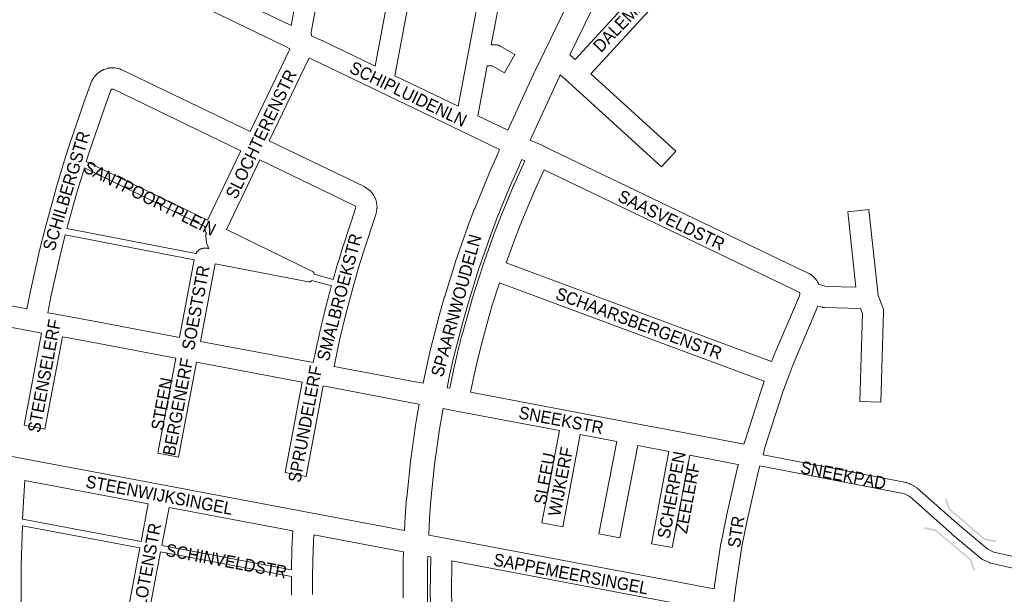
# Paper-space layout 'Layout1' of a CAD drawing. Header units: metres. Extents: x 123097 to 144122, y 392739 to 407589.
# Tile 30 of 256: x 126637 to 127243, y 399023 to 399376. Entities that reach past the tile are written whole.
import ezdxf
from ezdxf.enums import TextEntityAlignment as Align

# ---------------------------------------------------------------- set-up
doc = ezdxf.new("R2010")
doc.units = ezdxf.units.M
doc.header["$MEASUREMENT"] = 0
for name, color, linetype, lineweight in [('gs-anno-wegen algemeen tekst', 7, 'Continuous', 0), ('gs-knt-aanvullende hoofdweg', 7, 'Continuous', 0), ('gs-knt-fietspaden', 7, 'Continuous', 0), ('gs-knt-paden', 7, 'Continuous', 0), ('gs-knt-wegen algemeen', 7, 'Continuous', 0), ('gs-symb-viaduct', 7, 'Continuous', 0), ('gs-vlk-plantopografie wegen algemeen', 7, 'Continuous', 0)]:
    doc.layers.add(name, color=color, linetype=linetype, lineweight=lineweight)
doc.styles.add('Style-Arial', font='arial.ttf')

# ---------------------------------------------------------------- blocks, each defined once
blk = doc.blocks.new('gg0-viaduct_6')
at = {"layer": 'gs-symb-viaduct', "linetype": 'Continuous'}
blk.add_hatch(color=7, dxfattribs=at).paths.add_polyline_path([(-55.8, -16.9), (-58, -14), (-40, 0), (40, 0), (58, -14), (55.8, -16.9), (38.7, -3.7), (-38.7, -3.7)])

psp = doc.layouts.get("Layout1")

# ---------------------------------------------------------------- linework, layer by layer
at = {"layer": 'gs-knt-aanvullende hoofdweg', "color": 7, "linetype": 'Continuous', "flags": 128}
for points in [[(127029.929, 399462.276), (127027.414, 399456.933), (127027.285, 399456.673), (126993.034, 399390.652), (126975.758, 399354.762)], [(126937.519, 399308.426), (126955.639, 399347.768), (126955.717, 399347.933), (126960.258, 399357.191), (126979.549, 399397.268), (126979.65, 399397.469), (126981.876, 399401.76)], [(126969.817, 399342.571), (126969.243, 399341.401), (126951.272, 399302.382)], [(126885.332, 399152.586), (126886.891, 399160.357), (126886.931, 399160.547), (126889.471, 399171.704), (126889.518, 399171.895), (126895.181, 399194.068), (126895.232, 399194.258), (126898.353, 399205.267), (126898.409, 399205.455), (126905.227, 399227.301), (126905.309, 399227.55), (126912.885, 399249.143), (126912.953, 399249.328), (126917.023, 399260.023), (126917.096, 399260.206), (126925.794, 399281.373), (126925.871, 399281.553), (126930.455, 399291.929), (126932.322, 399296.478)], [(126946.08, 399290.441), (126944.313, 399286.134), (126944.234, 399285.95), (126939.649, 399275.573), (126931.026, 399254.589), (126927.026, 399244.078), (126919.526, 399222.701), (126912.776, 399201.075), (126909.709, 399190.256), (126904.095, 399168.274), (126901.598, 399157.308), (126900.102, 399149.847)], [(126873.856, 399061.92), (126874.322, 399070.583), (126874.333, 399070.747), (126875.177, 399081.868), (126875.195, 399082.07), (126877.481, 399104.256), (126877.513, 399104.523), (126880.593, 399126.613), (126880.636, 399126.884), (126882.919, 399139.79)], [(126897.688, 399137.052), (126895.45, 399124.403), (126892.408, 399102.582), (126890.146, 399080.631), (126889.316, 399069.693), (126888.746, 399059.11)], [(126872.977, 399020.547), (126873.084, 399042.848), (126873.088, 399043.05), (126873.27, 399048.781)], [(126888.208, 399045.962), (126888.103, 399042.675), (126887.997, 399020.576), (126888.24, 399009.596), (126888.679, 398998.623), (126890.156, 398976.574), (126891.186, 398965.64), (126892.411, 398954.726), (126895.465, 398932.839), (126897.27, 398922.04), (126901.497, 398900.35), (126903.879, 398889.664), (126909.264, 398868.244), (126911.562, 398860.14)]]:
    psp.add_lwpolyline(points, dxfattribs=at)
at = {"layer": 'gs-knt-fietspaden', "color": 7, "linetype": 'Continuous', "flags": 128}
for points in [[(127094.667, 399108.612), (127181.731, 399091.724), (127181.795, 399091.711), (127182.604, 399091.538), (127182.667, 399091.525), (127182.744, 399091.507), (127182.832, 399091.485), (127182.883, 399091.471), (127182.995, 399091.438), (127183.02, 399091.43), (127183.156, 399091.383), (127184.784, 399090.779), (127184.9, 399090.732), (127184.938, 399090.717), (127184.958, 399090.708), (127185.015, 399090.682), (127185.129, 399090.629), (127187.536, 399089.429), (127187.681, 399089.353), (127187.823, 399089.269), (127189.221, 399088.4), (127189.345, 399088.318), (127189.386, 399088.29), (127189.466, 399088.232), (127189.545, 399088.172), (127189.583, 399088.14), (127189.697, 399088.045), (127215.583, 399065.085), (127233.16, 399050.348), (127236.756, 399048.688), (127297.464, 399035.047)], [(127295.926, 399028.197), (127234.853, 399041.92), (127234.709, 399041.957), (127234.674, 399041.966), (127234.567, 399041.998), (127234.496, 399042.021), (127234.47, 399042.031), (127234.426, 399042.046), (127234.322, 399042.085), (127234.288, 399042.1), (127234.152, 399042.158), (127229.792, 399044.171), (127229.653, 399044.24), (127229.626, 399044.254), (127229.517, 399044.314), (127229.464, 399044.345), (127229.385, 399044.395), (127229.306, 399044.445), (127229.256, 399044.48), (127229.155, 399044.553), (127229.13, 399044.572), (127229.009, 399044.668), (127211.035, 399059.737), (127210.961, 399059.801), (127185.262, 399082.595), (127184.257, 399083.22), (127182.166, 399084.263), (127180.984, 399084.701), (127092.795, 399101.824)]]:
    psp.add_lwpolyline(points, dxfattribs=at)
at = {"layer": 'gs-knt-paden', "color": 7, "linetype": 'Continuous', "flags": 128}
for points in [[(126677.878, 399289.148), (126752.414, 399252.933)], [(126750.95, 399249.175), (126676.685, 399285.259)], [(126665.949, 399247.799), (126745.414, 399232.512)], [(126764.124, 399247.243), (126817.093, 399221.507), (126817.179, 399221.462), (126817.262, 399221.414), (126817.344, 399221.361), (126817.423, 399221.305), (126817.499, 399221.245), (126817.572, 399221.181), (126817.641, 399221.114), (126817.708, 399221.044), (126817.771, 399220.97), (126817.83, 399220.894), (126817.886, 399220.814), (126817.938, 399220.733), (126817.986, 399220.648), (126818.029, 399220.562), (126818.069, 399220.473), (126818.104, 399220.383), (126818.135, 399220.291), (126818.161, 399220.198), (126818.183, 399220.104), (126818.2, 399220.008), (126818.213, 399219.912), (126818.221, 399219.816), (126818.223, 399219.758), (126829.963, 399216.506)], [(126744.347, 399228.624), (126664.918, 399243.904)], [(126753.422, 399235.453), (126752.015, 399238.621), (126751.98, 399238.704), (126751.95, 399238.788), (126751.923, 399238.874), (126751.899, 399238.96), (126751.88, 399239.048), (126751.865, 399239.136), (126751.853, 399239.225), (126751.427, 399243.241), (126751.42, 399243.335), (126751.416, 399243.428), (126751.417, 399243.522), (126751.423, 399243.616), (126751.432, 399243.709), (126751.447, 399243.802), (126751.465, 399243.894), (126751.488, 399243.985), (126751.515, 399244.075), (126751.546, 399244.164), (126751.581, 399244.251), (126751.62, 399244.336), (126751.664, 399244.42), (126751.711, 399244.501), (126751.762, 399244.58), (126751.816, 399244.656), (126751.874, 399244.73), (126751.911, 399244.775)], [(126828.879, 399212.635), (126816.86, 399215.964), (126816.809, 399215.887), (126816.751, 399215.81), (126816.691, 399215.736), (126816.626, 399215.665), (126816.559, 399215.597), (126816.488, 399215.532), (126816.414, 399215.471), (126816.337, 399215.413), (126816.258, 399215.359), (126816.176, 399215.309), (126816.092, 399215.263), (126816.006, 399215.221), (126815.918, 399215.183), (126815.828, 399215.149), (126815.737, 399215.119), (126815.644, 399215.094), (126815.55, 399215.074), (126815.456, 399215.058), (126815.36, 399215.046), (126815.265, 399215.039), (126815.169, 399215.037), (126815.073, 399215.039), (126814.977, 399215.046), (126814.882, 399215.057), (126814.787, 399215.073), (126757.133, 399226.164)], [(126710.862, 399051.182), (126638.5, 399064.836)], [(126638.646, 399068.899), (126711.609, 399055.132)], [(126724.403, 399052.718), (126804.26, 399037.651)], [(126804.19, 399033.573), (126723.656, 399048.768)]]:
    psp.add_lwpolyline(points, dxfattribs=at)
at = {"layer": 'gs-knt-wegen algemeen', "color": 7, "linetype": 'Continuous', "flags": 128}
for points in [[(126764.343, 399391.917), (126803.978, 399372.808), (126827.756, 399499.704), (126785.978, 399507.523), (126764.343, 399391.917)], [(126841.753, 399503.706), (126816.453, 399368.69), (126816.53, 399366.527), (126822.952, 399363.658), (126823.124, 399363.578), (126855.808, 399347.821), (126883.543, 399495.977)], [(126867.958, 399341.963), (126906.952, 399323.163), (126913.066, 399355.729), (126922.26, 399404.704), (126936.297, 399479.479), (126895.143, 399487.182), (126867.958, 399341.963)], [(126975.758, 399354.762), (126978.905, 399351.905), (127057.402, 399437.328), (127029.929, 399462.276)], [(126803.238, 399358.542), (126799.689, 399360.421), (126754.201, 399382.353), (126702.407, 399407.323), (126658.637, 399428.425)], [(126934.198, 399397.728), (126927.31, 399361.038)], [(126778.742, 399307.539), (126803.213, 399358.298), (126803.238, 399358.542)], [(126815.073, 399352.918), (126790.471, 399301.887)], [(126932.322, 399296.478), (126908.955, 399307.743), (126857.815, 399332.399), (126817.555, 399351.809), (126815.073, 399352.918)], [(126641.285, 399198.47), (126643.251, 399208.356), (126643.285, 399208.515), (126649.075, 399234.245), (126649.111, 399234.399), (126652.691, 399248.672), (126652.726, 399248.808), (126659.289, 399272.771), (126659.339, 399272.942), (126665.118, 399291.978), (126665.14, 399292.05), (126667.509, 399299.541), (126667.555, 399299.682), (126676.099, 399324.704), (126676.153, 399324.855), (126681.138, 399338.358), (126681.242, 399338.623), (126681.358, 399338.883), (126681.486, 399339.138), (126681.624, 399339.387), (126681.773, 399339.63), (126681.933, 399339.866), (126683.347, 399341.862), (126683.528, 399342.105), (126683.72, 399342.34), (126683.922, 399342.565), (126684.135, 399342.78), (126684.358, 399342.986), (126684.59, 399343.18), (126684.83, 399343.364), (126686.81, 399344.803), (126687.059, 399344.976), (126687.315, 399345.136), (126687.579, 399345.285), (126687.85, 399345.421), (126688.127, 399345.544), (126688.409, 399345.654), (126688.695, 399345.751), (126691.031, 399346.481), (126691.336, 399346.569), (126691.646, 399346.641), (126691.959, 399346.698), (126692.274, 399346.74), (126692.591, 399346.767), (126693.816, 399346.839), (126694.134, 399346.85), (126694.451, 399346.845), (126694.769, 399346.825), (126695.085, 399346.789), (126695.398, 399346.738), (126697.802, 399346.287), (126698.082, 399346.229), (126698.359, 399346.157), (126698.633, 399346.074), (126698.902, 399345.979), (126699.167, 399345.872), (126699.428, 399345.754)], [(126699.428, 399345.754), (126778.742, 399307.539)], [(126924.866, 399348.018), (126919.1, 399317.306), (126937.519, 399308.426)], [(126935.418, 399343.685), (126935.414, 399343.685), (126935.411, 399343.686), (126927.827, 399348.018), (126924.866, 399348.018)], [(126773.088, 399295.812), (126694.554, 399333.65), (126693.971, 399333.759), (126693.601, 399333.644), (126693.353, 399333.463), (126693.054, 399333.042), (126688.395, 399320.421), (126679.901, 399295.544), (126677.878, 399289.148)], [(126790.471, 399301.887), (126849.019, 399273.659), (126849.249, 399273.543), (126849.474, 399273.417), (126849.694, 399273.283), (126849.909, 399273.14), (126851.853, 399271.787), (126852.106, 399271.602), (126852.35, 399271.405), (126852.584, 399271.197), (126852.807, 399270.977), (126853.02, 399270.747), (126853.829, 399269.829), (126854.033, 399269.586), (126854.226, 399269.332), (126854.405, 399269.07), (126854.572, 399268.799), (126854.725, 399268.521), (126855.847, 399266.355), (126855.981, 399266.082), (126856.101, 399265.803), (126856.209, 399265.518), (126856.303, 399265.229), (126856.383, 399264.936), (126856.45, 399264.639), (126856.503, 399264.339), (126856.87, 399261.927), (126856.909, 399261.626), (126856.933, 399261.323), (126856.944, 399261.02), (126856.94, 399260.716), (126856.922, 399260.413), (126856.89, 399260.111), (126856.844, 399259.811), (126856.418, 399257.41), (126856.355, 399257.099), (126856.277, 399256.791), (126856.184, 399256.488), (126848.761, 399234.222), (126845.366, 399223.099), (126841.96, 399211.093)], [(126951.272, 399302.382), (126959.425, 399298.693)], [(126752.414, 399252.933), (126773.088, 399295.812)], [(126959.425, 399298.693), (126959.428, 399298.692), (126959.431, 399298.691)], [(126959.425, 399298.693), (126959.428, 399298.692), (126959.431, 399298.691)], [(126959.431, 399298.691), (126959.562, 399298.631), (127119.875, 399221.678)], [(126784.817, 399290.159), (126764.124, 399247.243)], [(126829.963, 399216.506), (126832.858, 399226.714), (126832.895, 399226.838), (126836.333, 399238.102), (126836.383, 399238.261), (126843.681, 399260.154), (126843.837, 399261.029), (126843.793, 399261.319), (126843.618, 399261.656), (126842.899, 399262.155), (126784.817, 399290.159)], [(126901.788, 399149.516), (126904.027, 399160.457), (126904.062, 399160.615), (126906.544, 399171.376), (126906.571, 399171.491), (126909.248, 399182.205), (126909.293, 399182.376), (126915.227, 399203.65), (126915.295, 399203.876), (126921.995, 399224.921), (126922.032, 399225.028), (126922.068, 399225.135), (126928.871, 399244.193), (126928.929, 399244.349), (126932.908, 399254.655), (126932.974, 399254.819), (126941.49, 399275.206), (126941.56, 399275.368), (126946.093, 399285.442), (126946.143, 399285.549), (126948.034, 399289.557), (126946.08, 399290.441)], [(126676.685, 399285.259), (126671.823, 399269.245), (126665.949, 399247.799)], [(126959.836, 399284.057), (126957.942, 399280.046), (126953.47, 399270.106), (126945.022, 399249.883), (126941.105, 399239.737), (126936.49, 399226.81)], [(127114.241, 399209.943), (127114.188, 399209.968), (126959.836, 399284.057)], [(126751.911, 399244.775), (126751.787, 399244.973), (126751.632, 399245.252), (126751.49, 399245.539), (126751.363, 399245.832), (126751.25, 399246.131), (126751.152, 399246.435), (126751.069, 399246.744), (126751.002, 399247.056), (126750.95, 399247.371), (126750.913, 399247.688), (126750.892, 399248.007), (126750.886, 399248.327), (126750.896, 399248.646), (126750.922, 399248.965), (126750.95, 399249.175)], [(126664.918, 399243.904), (126661.76, 399231.309), (126656.005, 399205.736), (126654.08, 399196.056)], [(126745.414, 399232.512), (126745.496, 399232.661), (126745.665, 399232.932), (126745.846, 399233.195), (126746.04, 399233.449), (126746.247, 399233.693), (126746.465, 399233.927), (126746.694, 399234.149), (126746.934, 399234.36), (126747.184, 399234.559), (126747.443, 399234.746), (126747.711, 399234.92), (126747.988, 399235.08), (126748.272, 399235.226), (126748.563, 399235.359), (126748.86, 399235.477), (126749.162, 399235.58), (126749.469, 399235.668), (126749.78, 399235.741), (126750.094, 399235.799), (126750.411, 399235.841), (126750.73, 399235.868), (126751.049, 399235.879), (126751.368, 399235.874), (126751.687, 399235.854), (126752.005, 399235.818), (126752.32, 399235.766), (126752.633, 399235.699), (126752.941, 399235.617), (126753.246, 399235.52), (126753.422, 399235.453)], [(126735.325, 399180.807), (126744.347, 399228.624)], [(126757.133, 399226.164), (126748.119, 399178.393)], [(126936.49, 399226.81), (127099.979, 399166.064)], [(127119.875, 399221.678), (127119.879, 399221.677), (127119.882, 399221.676)], [(127119.875, 399221.678), (127119.879, 399221.677), (127119.882, 399221.676)], [(126748.119, 399178.393), (126817.683, 399165.319), (126817.784, 399165.826), (126817.887, 399166.342), (126817.991, 399166.858), (126818.095, 399167.374), (126818.2, 399167.891), (126818.305, 399168.407), (126818.41, 399168.923), (126818.516, 399169.439), (126818.622, 399169.954), (126818.728, 399170.47), (126818.835, 399170.986), (126818.943, 399171.501), (126819.05, 399172.017), (126819.159, 399172.532), (126819.267, 399173.047), (126819.376, 399173.563), (126819.485, 399174.078), (126819.595, 399174.593), (126819.705, 399175.108), (126819.816, 399175.623), (126819.927, 399176.137), (126820.038, 399176.652), (126820.15, 399177.167), (126820.262, 399177.681), (126820.375, 399178.196), (126820.488, 399178.71), (126820.601, 399179.224), (126820.715, 399179.739), (126820.829, 399180.253), (126820.943, 399180.767), (126821.058, 399181.281), (126821.189, 399181.863), (126821.305, 399182.376), (126821.421, 399182.889), (126821.537, 399183.401), (126821.654, 399183.914), (126821.771, 399184.426), (126821.889, 399184.938), (126822.007, 399185.451), (126822.125, 399185.963), (126822.244, 399186.475), (126822.363, 399186.987), (126822.483, 399187.499), (126822.603, 399188.01), (126822.723, 399188.522), (126822.844, 399189.034), (126822.965, 399189.545), (126823.087, 399190.056), (126823.209, 399190.568), (126823.331, 399191.079), (126823.454, 399191.59), (126823.577, 399192.101), (126823.701, 399192.612), (126823.825, 399193.123), (126823.949, 399193.634), (126824.074, 399194.144), (126824.199, 399194.655), (126824.325, 399195.165), (126824.451, 399195.676), (126824.577, 399196.186), (126824.704, 399196.696), (126824.831, 399197.206), (126824.958, 399197.716), (126825.087, 399198.226), (126825.103, 399198.291), (126825.361, 399199.312), (126825.49, 399199.822), (126825.62, 399200.333), (126825.75, 399200.843), (126825.881, 399201.353), (126826.012, 399201.863), (126826.143, 399202.373), (126826.275, 399202.883), (126826.407, 399203.393), (126826.54, 399203.902), (126826.673, 399204.412), (126826.806, 399204.921), (126826.94, 399205.431), (126827.074, 399205.94), (126827.209, 399206.449), (126827.344, 399206.958), (126827.479, 399207.467), (126827.615, 399207.976), (126827.751, 399208.484), (126827.888, 399208.993), (126828.025, 399209.502), (126828.162, 399210.01), (126828.3, 399210.518), (126828.438, 399211.026), (126828.577, 399211.534), (126828.716, 399212.042), (126828.855, 399212.55), (126828.879, 399212.635)], [(126841.96, 399211.09), (126841.959, 399211.085), (126837.731, 399195.121), (126833.902, 399179.056), (126833.902, 399179.052), (126833.901, 399179.048)], [(126841.96, 399211.093), (126841.96, 399211.09)], [(126841.96, 399211.093), (126841.96, 399211.09)], [(126932.33, 399214.466), (126927.737, 399200.038), (126921.858, 399178.963), (126919.217, 399168.392), (126916.767, 399157.772), (126916.766, 399157.767), (126916.765, 399157.764), (126914.573, 399147.052)], [(127095.472, 399153.85), (126932.33, 399214.466)], [(126586.181, 399208.867), (126641.285, 399198.47)], [(127099.979, 399166.064), (127100.859, 399168.447), (127100.916, 399168.597), (127100.977, 399168.746), (127117.078, 399206.515), (127117.334, 399207.444), (127117.347, 399207.782), (127117.34, 399207.815), (127117.332, 399207.848), (127117.324, 399207.882), (127117.314, 399207.915), (127117.304, 399207.948), (127117.293, 399207.981), (127117.281, 399208.014), (127117.269, 399208.046), (127117.256, 399208.078), (127117.242, 399208.11), (127117.227, 399208.141), (127117.212, 399208.172), (127117.196, 399208.203), (127117.179, 399208.233), (127117.161, 399208.263), (127117.143, 399208.293), (127117.124, 399208.322), (127117.105, 399208.35), (127117.085, 399208.379), (127117.064, 399208.406), (127117.043, 399208.434), (127117.021, 399208.46), (127116.998, 399208.486), (127116.975, 399208.512), (127116.951, 399208.537), (127116.927, 399208.562), (127116.902, 399208.586), (127116.876, 399208.61), (127116.85, 399208.633), (127116.824, 399208.655), (127116.797, 399208.677), (127116.77, 399208.697), (127114.248, 399209.939)], [(127114.248, 399209.939), (127114.245, 399209.94), (127114.241, 399209.943)], [(127114.248, 399209.939), (127114.245, 399209.94), (127114.241, 399209.943)], [(127114.252, 399209.939), (127114.248, 399209.939)], [(126650.339, 399183.513), (126645.206, 399184.481), (126583.806, 399196.065)], [(126654.08, 399196.056), (126659.132, 399195.104), (126680.336, 399191.227), (126680.373, 399191.22), (126680.376, 399191.219), (126680.381, 399191.218)], [(126680.381, 399191.218), (126735.325, 399180.807)], [(126732.911, 399168.013), (126677.974, 399178.423), (126663.139, 399181.135)], [(126833.901, 399179.048), (126830.477, 399162.902), (126879.443, 399153.613), (126885.332, 399152.586)], [(126810.907, 399153.344), (126745.705, 399165.598)], [(126882.919, 399139.79), (126877.158, 399140.795), (126877.064, 399140.812), (126823.702, 399150.935)], [(126900.102, 399149.847), (126901.788, 399149.516)], [(127082.936, 399115.046), (127083.351, 399116.552), (127083.429, 399116.813), (127094.371, 399150.85), (127094.461, 399151.112), (127095.472, 399153.85)], [(126914.573, 399147.052), (126978.058, 399135.024), (126978.061, 399135.023), (126978.066, 399135.022)], [(126969.245, 399123.442), (126905.659, 399135.489), (126905.618, 399135.497), (126897.688, 399137.052)], [(126978.066, 399135.022), (127013.579, 399128.304), (127045.557, 399122.25), (127080.73, 399115.592), (127080.925, 399115.552), (127081.119, 399115.506), (127082.936, 399115.046)], [(126573.271, 399118.635), (126635.343, 399106.923), (126724.817, 399090.04), (126812.954, 399073.411), (126873.856, 399061.92)], [(127079.474, 399102.491), (127078.112, 399102.837), (127049.532, 399108.247)], [(127064.579, 399025.933), (127064.778, 399027.619), (127064.805, 399027.822), (127068.758, 399054.113), (127068.786, 399054.279), (127068.817, 399054.445), (127072.151, 399070.808), (127072.184, 399070.961), (127079.02, 399100.821), (127079.09, 399101.097), (127079.474, 399102.491)], [(127092.795, 399101.824), (127091.68, 399097.776), (127084.893, 399068.132), (127081.609, 399052.01), (127077.696, 399025.987), (127075.672, 399008.894)], [(126640.1, 399092.776), (126639.393, 399083.02), (126638.646, 399068.899)], [(126716.007, 399078.453), (126640.1, 399092.776)], [(126711.609, 399055.132), (126716.007, 399078.453)], [(126728.8, 399076.039), (126724.403, 399052.718)], [(126804.997, 399061.663), (126728.8, 399076.039)], [(126638.5, 399064.836), (126637.771, 399040.346), (126637.809, 399015.373)], [(126804.26, 399037.651), (126804.525, 399050.839), (126804.53, 399050.992), (126804.997, 399061.663)], [(126817.922, 399059.224), (126817.541, 399050.5), (126817.215, 399034.297), (126817.211, 399033.674), (126817.206, 399033.051), (126817.203, 399032.428), (126817.2, 399031.811), (126817.197, 399031.188), (126817.195, 399030.565), (126817.193, 399029.942), (126817.193, 399029.325), (126817.192, 399028.702), (126817.193, 399028.079), (126817.193, 399027.456), (126817.195, 399026.839), (126817.197, 399026.216), (126817.199, 399025.593), (126817.202, 399024.97), (126817.206, 399024.354), (126817.21, 399023.73), (126817.215, 399023.107), (126817.22, 399022.484)], [(126873.27, 399048.781), (126817.922, 399059.224)], [(126888.746, 399059.11), (126897.79, 399057.403)], [(126897.79, 399057.403), (126897.794, 399057.403), (126897.797, 399057.402)], [(126897.79, 399057.403), (126897.794, 399057.403), (126897.797, 399057.402)], [(126897.797, 399057.402), (127064.579, 399025.933)], [(126701.769, 399003.306), (126710.862, 399051.182)], [(126723.656, 399048.768), (126714.563, 399000.892)], [(126911.562, 398860.14), (126913.234, 398860.637), (126910.81, 398869.233), (126910.768, 398869.391), (126906.973, 398884.269), (126906.934, 398884.428), (126903.515, 398899.396), (126903.473, 398899.596), (126899.079, 398922.06), (126899.037, 398922.3), (126895.488, 398944.913), (126895.454, 398945.154), (126892.755, 398967.884), (126892.729, 398968.15), (126890.616, 398995.554), (126890.6, 398995.846), (126889.721, 399023.316), (126889.719, 399023.609), (126890.005, 399045.623), (126888.208, 399045.962)], [(126902.995, 399043.172), (126902.739, 399023.586), (126903.609, 398996.409), (126905.261, 398974.986)], [(127063.044, 399012.973), (126902.995, 399043.172)], [(126804.202, 399022.203), (126804.197, 399022.781), (126804.192, 399023.366), (126804.188, 399023.95), (126804.185, 399024.535), (126804.181, 399025.113), (126804.179, 399025.698), (126804.176, 399026.283), (126804.175, 399026.867), (126804.173, 399027.446), (126804.173, 399028.03), (126804.172, 399028.615), (126804.173, 399029.2), (126804.173, 399029.778), (126804.174, 399030.363), (126804.176, 399030.947), (126804.178, 399031.532), (126804.181, 399032.111), (126804.184, 399032.695), (126804.188, 399033.28), (126804.19, 399033.573)]]:
    psp.add_lwpolyline(points, dxfattribs=at)
for points in [[(127035.661, 399474.657), (127066.211, 399446.915), (127079.356, 399461.22, -0.3692246), (127079.369, 399461.221), (127088.942, 399452.424, -0.3686022), (127088.943, 399452.411), (127075.85, 399438.162), (127115.066, 399402.544, -0.3690049), (127115.067, 399402.531), (127106.326, 399392.906, -0.3695383), (127106.313, 399392.905), (127067.04, 399428.575), (126988.544, 399343.152), (127040.916, 399295.594, -0.3690108), (127040.917, 399295.581), (127032.176, 399285.956, -0.3695433), (127032.163, 399285.955), (126974.944, 399337.915), (126969.817, 399342.571)], [(126927.31, 399361.038), (126929.555, 399361.038), (126929.862, 399361.031), (126930.168, 399361.009), (126930.473, 399360.973), (126930.776, 399360.922), (126931.077, 399360.858), (126931.373, 399360.779), (126931.666, 399360.686), (126931.954, 399360.58), (126932.237, 399360.46), (126932.514, 399360.327), (126932.784, 399360.181), (126941.864, 399354.993), (126941.867, 399354.992, -0.405441), (126941.872, 399354.979), (126941.87, 399354.976), (126935.423, 399343.689), (126935.421, 399343.687), (126935.418, 399343.685)], [(127159.845, 399259.481), (127165.494, 399206.606), (127168.464, 399199.176), (127168.568, 399198.898), (127168.659, 399198.615), (127168.737, 399198.329), (127168.802, 399198.039), (127168.854, 399197.747), (127168.892, 399197.452), (127168.917, 399197.156), (127168.928, 399196.859), (127168.926, 399196.563), (127167.236, 399140.885, -0.3532052), (127167.227, 399140.876), (127154.231, 399141.27, -0.3532055), (127154.222, 399141.279), (127155.871, 399195.602), (127154.661, 399198.628), (127132.704, 399199.207), (127132.417, 399199.221), (127132.131, 399199.248), (127131.846, 399199.287), (127131.563, 399199.339), (127131.283, 399199.403), (127128.5, 399200.106), (127113.018, 399163.788), (127109.935, 399155.436), (127106.724, 399146.734), (127095.866, 399112.958), (127094.667, 399108.612)], [(127119.882, 399221.676), (127119.936, 399221.65), (127122.849, 399220.217), (127123.082, 399220.096), (127123.31, 399219.966), (127123.43, 399219.894), (127123.549, 399219.82), (127123.668, 399219.746), (127123.785, 399219.67), (127123.903, 399219.593), (127124.019, 399219.515), (127124.134, 399219.436), (127124.249, 399219.356), (127124.363, 399219.274), (127124.476, 399219.192), (127124.588, 399219.108), (127124.7, 399219.024), (127124.811, 399218.938), (127124.92, 399218.852), (127125.03, 399218.764), (127125.137, 399218.675), (127125.245, 399218.585), (127125.351, 399218.494), (127125.457, 399218.402), (127125.561, 399218.31), (127125.665, 399218.216), (127125.768, 399218.121), (127125.87, 399218.025), (127125.971, 399217.928), (127126.071, 399217.83), (127126.17, 399217.732), (127126.269, 399217.632), (127126.366, 399217.531), (127126.462, 399217.429), (127126.557, 399217.327), (127126.652, 399217.223), (127126.745, 399217.119), (127126.837, 399217.014), (127126.928, 399216.908), (127127.019, 399216.801), (127127.108, 399216.693), (127127.196, 399216.584), (127127.283, 399216.475), (127127.369, 399216.364), (127127.454, 399216.253), (127127.538, 399216.141), (127127.621, 399216.028), (127127.703, 399215.914), (127127.783, 399215.8), (127127.863, 399215.685), (127127.941, 399215.569), (127128.018, 399215.452), (127128.094, 399215.335), (127128.17, 399215.216), (127128.243, 399215.098), (127128.316, 399214.978), (127128.388, 399214.858), (127128.458, 399214.737), (127128.527, 399214.615), (127128.596, 399214.493), (127128.662, 399214.37), (127128.728, 399214.246), (127128.792, 399214.122), (127128.856, 399213.997), (127128.918, 399213.872), (127128.979, 399213.746), (127129.039, 399213.62), (127129.097, 399213.492), (127129.152, 399213.369), (127133.769, 399212.204), (127151.853, 399211.727), (127146.899, 399258.102, -0.3680725), (127146.907, 399258.112), (127159.83, 399259.492), (127159.835, 399259.493, -0.3997946), (127159.845, 399259.485), (127159.845, 399259.481)], [(126652.416, 399124.333), (126652.413, 399124.333), (126639.637, 399126.743, -0.3711527), (126639.63, 399126.754), (126650.339, 399183.513)], [(126663.139, 399181.135), (126652.424, 399124.34, -0.2391459), (126652.416, 399124.333)], [(126734.661, 399107.105), (126734.658, 399107.105), (126721.882, 399109.516, -0.3711517), (126721.875, 399109.526), (126732.911, 399168.013)], [(126745.705, 399165.598), (126734.669, 399107.112, -0.2391432), (126734.661, 399107.105)], [(126813.196, 399095.286), (126813.193, 399095.286), (126800.417, 399097.696, -0.3711523), (126800.41, 399097.707), (126810.907, 399153.344)], [(126823.702, 399150.935), (126813.204, 399095.293, -0.2391463), (126813.196, 399095.286)], [(126971.282, 399064.17), (126971.278, 399064.169), (126958.504, 399066.585, -0.3711258), (126958.496, 399066.596), (126969.245, 399123.442)], [(126982.038, 399121.02), (126971.289, 399064.177, -0.2390683), (126971.282, 399064.17)], [(127036.739, 399110.668), (127017.515, 399114.307), (127006.389, 399057.444, -0.3856767), (127006.377, 399057.437), (126993.618, 399059.933, -0.3707326), (126993.611, 399059.944), (127004.721, 399116.728), (126982.038, 399121.02)], [(127038.766, 399051.389), (127038.762, 399051.389), (127025.988, 399053.806, -0.3711175), (127025.981, 399053.817), (127036.739, 399110.668)], [(127049.532, 399108.247), (127038.773, 399051.396, -0.2390391), (127038.766, 399051.389)]]:
    psp.add_lwpolyline(points, format="xyb", dxfattribs=at)
at = {"layer": 'gs-vlk-plantopografie wegen algemeen', "color": 7, "linetype": 'Continuous', "flags": 128}
for points in [[(127094.667, 399108.612), (127181.731, 399091.724), (127181.795, 399091.711), (127182.604, 399091.538), (127182.667, 399091.525), (127182.744, 399091.507), (127182.832, 399091.485), (127182.883, 399091.471), (127182.995, 399091.438), (127183.02, 399091.43), (127183.156, 399091.383), (127184.784, 399090.779), (127184.9, 399090.732), (127184.938, 399090.717), (127184.958, 399090.708), (127185.015, 399090.682), (127185.129, 399090.629), (127187.536, 399089.429), (127187.681, 399089.353), (127187.823, 399089.269), (127189.221, 399088.4), (127189.345, 399088.318), (127189.386, 399088.29), (127189.466, 399088.232), (127189.545, 399088.172), (127189.583, 399088.14), (127189.697, 399088.045), (127215.583, 399065.085), (127233.16, 399050.348), (127236.756, 399048.688), (127297.464, 399035.047)], [(127295.926, 399028.197), (127234.853, 399041.92), (127234.709, 399041.957), (127234.674, 399041.966), (127234.567, 399041.998), (127234.496, 399042.021), (127234.47, 399042.031), (127234.426, 399042.046), (127234.322, 399042.085), (127234.288, 399042.1), (127234.152, 399042.158), (127229.792, 399044.171), (127229.653, 399044.24), (127229.626, 399044.254), (127229.517, 399044.314), (127229.464, 399044.345), (127229.385, 399044.395), (127229.306, 399044.445), (127229.256, 399044.48), (127229.155, 399044.553), (127229.13, 399044.572), (127229.009, 399044.668), (127211.035, 399059.737), (127210.961, 399059.801), (127185.262, 399082.595), (127184.257, 399083.22), (127182.166, 399084.263), (127180.984, 399084.701), (127092.795, 399101.824)]]:
    psp.add_lwpolyline(points, dxfattribs=at)

# ---------------------------------------------------------------- block references
at = {"layer": 'gs-symb-viaduct', "color": 7, "linetype": 'Continuous'}
for p, xscale, yscale, zscale, rotation in [((127220.018, 399065.396), 0.357500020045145, 0.2581465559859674, 0.357500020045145, 139.5536735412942), ((127211.953, 399053.432), 0.3575000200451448, 0.2581465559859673, 0.3575000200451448, 319.9336758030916)]:
    psp.add_blockref('gg0-viaduct_6', p, dxfattribs=dict(at, xscale=xscale, yscale=yscale, zscale=zscale, rotation=rotation))

# ---------------------------------------------------------------- texts
at = {"layer": 'gs-anno-wegen algemeen tekst', "color": 7, "linetype": 'Continuous', "style": 'Style-Arial', "width": 0.909091}
psp.add_text('DALEMPROMENADE', height=7.7, rotation=46.197138, dxfattribs=at).set_placement((127025.553, 399393.39), align=Align.MIDDLE_CENTER)
at = {"layer": 'gs-anno-wegen algemeen tekst', "color": 7, "style": 'Style-Arial', "width": 0.909091}
for s, rotation, p in [('SCHIPLUIDENLN', 334.260528, (126876.214, 399330.683)), ('SLOCHTERENSTR', 64.259206, (126785.556, 399306.024)), ('SCHILBERGSTR', 73.112618, (126665.568, 399271.051)), ('SAASVELDSTR', 334.260422, (127038.264, 399253.085)), ('SMALBROEKSTR', 75.061944, (126833.754, 399205.584)), ('SPAARNWOUDELN', 74.616931, (126905.693, 399200.449)), ('SOESTSTR', 79.316117, (126745.291, 399199.165)), ('SCHAARSBERGENSTR', 339.617575, (127018.247, 399189.487)), ('STEENSELERF', 79.314153, (126651.985, 399157.126)), ('BERGENERF', 79.314153, (126734.26, 399138.087)), ('SPRUNDELERF', 79.314153, (126812.659, 399127.52)), ('STEEN', 79.314153, (126724.433, 399139.941)), ('SNEEKSTR', 349.314697, (126970.338, 399129.914)), ('SLEEU', 79.3151, (126960.18, 399093.906)), ('WIJKERF', 79.3151, (126970.007, 399092.052)), ('SCHERPEN', 79.3151, (127038.28, 399083.804)), ('ZEELERF', 79.3151, (127048.107, 399081.949)), ('SNEEKPAD', 348.855575, (127144.148, 399095.979)), ('STEENWIJKSINGEL', 349.312642, (126722.848, 399083.783)), ('SLOTENSTR', 79.322264, (126714.893, 399037.519)), ('SCHINVELDSTR', 349.314808, (126764.17, 399043.17)), ('SAPPEMEERSINGEL', 349.3144, (126976.39, 399035.239))]:
    psp.add_text(s, height=7.7, rotation=rotation, dxfattribs=at).set_placement(p, align=Align.MIDDLE_CENTER)
at = {"layer": 'gs-anno-wegen algemeen tekst', "color": 7, "char_height": 7.7, "attachment_point": 5, "line_spacing_factor": 0.6, "style": 'Style-Arial'}
for s, insert, rotation in [('\\H1x;\\W0.909091;SANTPOORTPLEIN\\P', (126717.044, 399266.436), 333.414827), ('\\H1x;\\W0.909091;STR\\P', (127078.132, 399061.136), 81.449307)]:
    psp.add_mtext(s, dxfattribs=dict(at, insert=insert, rotation=rotation))

doc.saveas('drawing.dxf')
